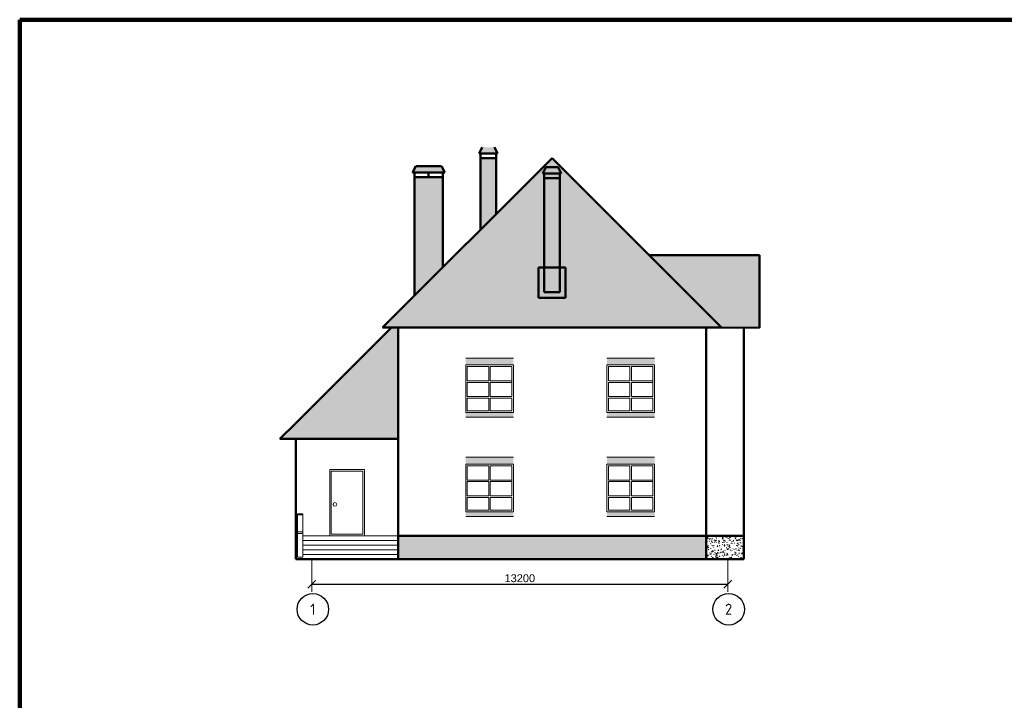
# Model space of a CAD drawing. Header units: millimetres. Extents: x -2096172177 to 2055029645, y -728784453 to 1899906214.
# Tile 50 of 109: x 1762583 to 1793824, y 950265 to 971872. Entities that reach past the tile are written whole.
import ezdxf
from ezdxf.enums import TextEntityAlignment as Align

# ---------------------------------------------------------------- set-up
doc = ezdxf.new("R2010")
doc.units = ezdxf.units.MM
doc.linetypes.add('DASHDOT_axis', pattern=[24, 20, -1.5, 1, -1.5])
for name, color, linetype, lineweight in [('Лестница и ступ', 100, 'Continuous', 18), ('линии', 3, 'Continuous', 20), ('Наружные стены', 1, 'Continuous', 50), ('Оси', 40, 'Continuous', 18), ('Рамка', 2, 'Continuous', 100), ('Уровни пола', 240, 'Continuous', 50), ('Штриховки', 212, 'Continuous', 25)]:
    doc.layers.add(name, color=color, linetype=linetype, lineweight=lineweight)
doc.styles.add('GOST-2.304_Type-B', font='GOST Common.ttf')
doc.styles.add('стиль для стен', font='arial.ttf')
doc.dimstyles.new('размеры плит', dxfattribs={"dimtxt": 2.5, "dimasz": 2.5, "dimexe": 1.25, "dimexo": 0.625, "dimtad": 1, "dimtxsty": 'стиль для стен', "dimblk": 'ARCHTICK', "dimcen": 2.5, "dimse1": 1, "dimse2": 1, "dimclrt": 3, "dimadec": 0, "dimazin": 0, "dimtfac": 1, "dimtmove": 0, "dimatfit": 3, "dimldrblk": 'CLOSEDBLANK', "dimfxl": 0, "dimarcsym": 0})
pattern_1 = [(331.6993, (135, 44), (400.00005757, -199.99943377), [29.5296, -2923.4334]), (323.9727, (155, 53), (1400.0000374, -999.99716957), [27.203, -2693.0886]), (84.8572, (0, 4), (1600.0110556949, 17800.0000799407), [196.7922, -19884.0456]), (46.8476, (24, 14), (2800.00097714, 2999.999945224), [21.9318, -4364.4114]), (90, (18, 0), (-200, 1e-14), [4, -196]), (59.0362, (18, 4), (200.00037567, 400.0001299), [11.662, -1154.529]), (63.4349, (0, 4), (0.00026, 199.9999126), [15.6524, -431.5614]), (49.899, (7, 18), (1000.00343812, 1200.000019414), [24.8394, -4943.0642]), (0, (0, 4), (0, 200), [18, -182]), (16.2602, (65, 44), (3400.000082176, 999.999720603), [25, -4974.9998]), (20.556, (45, 53), (999.99999438, 399.99905884), [34.176, -1674.6242]), (7.4314, (77, 65), (2999.99995095, 399.9995566), [23.1948, -4615.7704]), (36.0273, (23, 37), (799.99998864, 599.99854119), [27.203, -2693.0886]), (28.3007, (39, 30), (2199.99988569, 1199.99727138), [29.5296, -2923.4334]), (352.5686, (100, 68), (1599.99993232, -199.99977732), [23.1948, -4615.7704]), (339.444, (123, 65), (599.99996506, -199.9994856), [34.176, -1674.6242]), (343.7398, (111, 51), (1400.00003287, -399.999884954), [25, -4974.9998]), (0, (89, 51), (0, 200), [22, -178]), (275.1429, (182.36, 200), (200.00529586, -2200.0000152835), [196.7922, -19884.0486]), (0, (182, 4), (0, 200), [18, -182]), (310.101, (177, 37), (2200.00711284, -2600.000064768), [24.8394, -4943.0642]), (296.5651, (193, 18), (200.0001724, -200.0001), [15.6524, -431.5614]), (300.9638, (176, 14), (400.0007025, -599.99994745), [11.662, -1154.529]), (90, (182, 0), (-200, 1e-14), [4, -196]), (313.1524, (161, 30), (200.00011609, -200.000071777), [21.9318, -4364.4114])]
pattern_2 = [(0, (360, 240), (220, 380), [20, -335, 15, -145, 30, -355]), (10, (265, 445), (134.46023, 475.57381), [35, -85, 45, -265, 25, -330]), (20, (215, 285), (222.45159, 368.293756), [40, -275, 35, -205, 25, -160]), (30, (360, 255), (-36.61543, 423.41978), [25, -165, 20, -245, 15, -325]), (40, (220, 365), (56.393196, 360.61726), [20, -220, 15, -140, 40, -255]), (50, (295, 185), (-133.74644, 392.889157), [10, -185, 25, -305, 30, -155]), (60, (310, 220), (-165.788383, 372.846097), [25, -205, 10, -240, 20, -185]), (70, (255, 160), (-183.153784, 359.311413), [15, -95, 30, -160, 20, -220]), (80, (280, 455), (-347.60891, 274.53242), [35, -220, 15, -260, 30, -245]), (90, (310, 240), (-440, 185), [30, -155, 20, -305, 10, -310]), (100, (230, 395), (-413.285765, 241.90882), [35, -195, 30, -160, 35, -365]), (110, (195, 110), (-400.733903, 136.151897), [40, -130, 20, -265, 30, -290]), (120, (60, 170), (-477.74991, 47.48711), [25, -335, 30, -155, 35, -205]), (130, (170, 60), (-465.17961, 118.776802), [15, -110, 20, -215, 40, -280]), (140, (20, 460), (-367.66142, -57.00948), [30, -180, 35, -155, 20, -210]), (150, (435, 30), (-341.374954, -201.278764), [20, -140, 40, -310, 35, -285]), (160, (105, 310), (-396.50179, -270.71448), [30, -210, 25, -190, 20, -305]), (170, (135, 190), (-359.406745, -281.87194), [45, -165, 30, -225, 40, -220])]

# ---------------------------------------------------------------- blocks, each defined once
blk = doc.blocks.new('_ArchTick')
at = {"color": 0, "linetype": 'ByBlock', "const_width": 0.15}
blk.add_lwpolyline([(-0.5, -0.5), (0.5, 0.5)], dxfattribs=at)
blk = doc.blocks.new('*D1340')
at = {"layer": 'Defpoints', "color": 0, "transparency": 16777216}
for p in [(1771851, 954223), (1785050, 954223), (1785050, 953948)]:
    blk.add_point(p, dxfattribs=at)
at = {"layer": 'Оси', "color": 0, "lineweight": -2, "transparency": 16777216}
blk.add_line((1771851, 953948), (1785050, 953948), dxfattribs=at)
at = {"layer": 'Оси', "color": 0, "lineweight": -2, "transparency": 16777216, "xscale": 250, "yscale": 250, "zscale": 250, "rotation": 180}
blk.add_blockref('_ArchTick', (1771851, 953948), dxfattribs=at)
at = {"layer": 'Оси', "color": 0, "lineweight": -2, "transparency": 16777216, "xscale": 250, "yscale": 250, "zscale": 250}
blk.add_blockref('_ArchTick', (1785050, 953948), dxfattribs=at)
at = {"layer": 'Оси', "color": 3, "transparency": 16777216, "insert": (1778451, 954139), "char_height": 250, "attachment_point": 5, "style": 'стиль для стен'}
blk.add_mtext('13200', dxfattribs=at)
blk = doc.blocks.new('_ClosedBlank')
at = {"color": 0, "linetype": 'ByBlock', "lineweight": -2}
for p, q in [((-1, 0), (0, 0)), ((0, 0), (-1, 0)), ((-1, 0), (-1, 0))]:
    blk.add_line(p, q, dxfattribs=at)

msp = doc.modelspace()

# ---------------------------------------------------------------- hatches: boundary and pattern name
at = {"layer": 'линии'}
h = msp.add_hatch(color=254, dxfattribs=at)
h.dxf.hatch_style = 1
h.paths.add_polyline_path([(1778245.877, 961131.357), (1776735.877, 961131.357), (1776735.88, 960911.357), (1778245.88, 960911.357)])
h.paths.add_polyline_path([(1778245.9, 959401.357), (1776735.9, 959401.357), (1776735.902, 959251.357), (1778245.902, 959251.376)])
h = msp.add_hatch(color=254, dxfattribs=at)
h.dxf.hatch_style = 1
h.paths.add_polyline_path([(1782725.254, 961131.415), (1781215.254, 961131.415), (1781215.257, 960911.415), (1782725.257, 960911.415)])
h.paths.add_polyline_path([(1782725.276, 959401.415), (1781215.276, 959401.415), (1781215.278, 959251.415), (1782725.278, 959251.434)])
h = msp.add_hatch(color=254, dxfattribs=at)
h.dxf.hatch_style = 1
h.paths.add_polyline_path([(1778245.877, 957981.338), (1776735.877, 957981.338), (1776735.88, 957761.338), (1778245.88, 957761.338)])
h.paths.add_polyline_path([(1778245.9, 956251.338), (1776735.9, 956251.338), (1776735.902, 956101.338), (1778245.902, 956101.357)])
h = msp.add_hatch(color=254, dxfattribs=at)
h.dxf.hatch_style = 1
h.paths.add_polyline_path([(1782725.295, 957981.376), (1781215.295, 957981.376), (1781215.297, 957761.376), (1782725.297, 957761.376)])
h.paths.add_polyline_path([(1782725.317, 956251.376), (1781215.317, 956251.376), (1781215.319, 956101.376), (1782725.319, 956101.396)])
at = {"layer": 'Уровни пола'}
h = msp.add_hatch(color=256, dxfattribs=at)
h.dxf.hatch_style = 1
h.paths.add_polyline_path([(1777645.686, 967821.634), (1777260.106, 967821.636), (1777160.106, 967621.53), (1777745.673, 967621.53)])
h = msp.add_hatch(color=256, dxfattribs=at)
h.dxf.hatch_style = 1
h.paths.add_polyline_path([(1775970.716, 967221.634), (1775148.869, 967221.636), (1775048.869, 967021.53), (1776070.703, 967021.53)])
h = msp.add_hatch(color=256, dxfattribs=at)
h.dxf.hatch_style = 1
h.paths.add_polyline_path([(1777201.581, 965198.666), (1777701.581, 965697.53), (1777701.581, 967471.53), (1777201.581, 967471.53)])
h = msp.add_hatch(color=256, dxfattribs=at)
h.dxf.hatch_style = 1
h.paths.add_polyline_path([(1779665.649, 967190.823), (1779280.07, 967190.825), (1779180.07, 966990.719), (1779765.636, 966990.719)])
h = msp.add_hatch(color=256, dxfattribs=at)
h.dxf.hatch_style = 1
h.paths.add_polyline_path([(1775106.581, 963108.425), (1776006.581, 964006.38), (1776006.581, 966871.53), (1775106.581, 966871.53)])
h = msp.add_hatch(color=256, dxfattribs=at)
h.dxf.hatch_style = 1
h.paths.add_polyline_path([(1779721.545, 966840.719), (1779221.545, 966840.719), (1779221.545, 963221.268), (1779721.545, 963221.268)])
h = msp.add_hatch(color=256, dxfattribs=at)
h.dxf.hatch_style = 1
h.paths.add_polyline_path([(1779221.545, 964009.501), (1779047.873, 964009.501), (1779047.873, 963676.888), (1779047.873, 963038.07), (1779900.116, 963038.07), (1779900.116, 964009.501), (1779721.545, 964009.501), (1779721.545, 963221.265), (1779221.545, 963221.265)])
at = {"layer": 'Штриховки', "lineweight": 20}
h = msp.add_hatch(dxfattribs=at)
h.set_pattern_fill('TILE3', color=256, scale=2, pattern_type=2)
h.set_pattern_definition(pattern_1)
h.paths.add_polyline_path([(1779479.619, 967471.53), (1774096.581, 962100.719), (1774596.456, 962100.719), (1784359.051, 962100.719), (1784850.431, 962100.719)])
h = msp.add_hatch(dxfattribs=at)
h.set_pattern_fill('TILE3', color=256, scale=2, pattern_type=2)
h.set_pattern_definition([(331.6993, (1.35, 0.44), (4.000000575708, -1.9999943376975), [0.295296, -29.234334]), (323.9727, (1.55, 0.53), (14.000000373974, -9.999971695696), [0.27203, -26.930886]), (84.8572, (0, 0.04), (16.00011055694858, 178.0000007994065), [1.967922, -198.840456]), (46.8476, (0.24, 0.14), (28.000009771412, 29.9999994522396), [0.219318, -43.644114]), (90, (0.18, 0), (-2, 1e-16), [0.04, -1.96]), (59.0362, (0.18, 0.04), (2.0000037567, 4.000001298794), [0.11662, -11.54529]), (63.4349, (0, 0.04), (2.59867e-06, 1.9999991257), [0.156524, -4.315614]), (49.899, (0.07, 0.18), (10.000034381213, 12.000000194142), [0.248394, -49.430642]), (0, (0, 0.04), (0, 2), [0.18, -1.82]), (16.2602, (0.65, 0.44), (34.0000008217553, 9.9999972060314), [0.25, -49.749998]), (20.556, (0.45, 0.53), (9.999999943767, 3.999990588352), [0.34176, -16.746242]), (7.4314, (0.77, 0.65), (29.9999995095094, 3.9999955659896), [0.231948, -46.157704]), (36.0273, (0.23, 0.37), (7.999999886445, 5.999985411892), [0.27203, -26.930886]), (28.3007, (0.39, 0.3), (21.999998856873, 11.999972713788), [0.295296, -29.234334]), (352.5686, (1, 0.68), (15.999999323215, -1.999997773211), [0.231948, -46.157704]), (339.444, (1.23, 0.65), (5.999999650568, -1.99999485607), [0.34176, -16.746242]), (343.7398, (1.11, 0.51), (14.000000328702, -3.9999988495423), [0.25, -49.749998]), (0, (0.89, 0.51), (0, 2), [0.22, -1.78]), (275.1429, (1.8236, 2), (2.00005295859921, -22.0000001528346), [1.967922, -198.840486]), (0, (1.82, 0.04), (0, 2), [0.18, -1.82]), (310.101, (1.77, 0.37), (22.0000711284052, -26.0000006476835), [0.248394, -49.430642]), (296.5651, (1.93, 0.18), (2.00000172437, -2.00000099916), [0.156524, -4.315614]), (300.9638, (1.76, 0.14), (4.000007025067, -5.999999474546), [0.11662, -11.54529]), (90, (1.82, 0), (-2, 1e-16), [0.04, -1.96]), (313.1524, (1.61, 0.3), (2.000001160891, -2.0000007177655), [0.219318, -43.644114])])
h.paths.add_polyline_path([(1786060.138, 964400.719), (1782550.431, 964400.719), (1784850.431, 962100.719), (1784859.051, 962100.719), (1786060.138, 962093.972)])
h = msp.add_hatch(dxfattribs=at)
h.set_pattern_fill('TILE3', color=256, scale=2, pattern_type=2)
h.set_pattern_definition(pattern_1)
h.paths.add_polyline_path([(1771341.456, 959066.376), (1770841.456, 958566.376), (1774596.456, 958566.376), (1774596.456, 962321.376)])
at = {"layer": 'Штриховки', "lineweight": 18}
h = msp.add_hatch(dxfattribs=at)
h.set_pattern_fill('TEXTURE', color=5, scale=5, pattern_type=2)
h.set_pattern_definition(pattern_2)
h.paths.add_polyline_path([(1774596.456, 955491.376), (1774596.456, 954741.376), (1784361.781, 954741.376), (1784361.502, 955491.502)])
h = msp.add_hatch(dxfattribs=at)
h.set_pattern_fill('TEXTURE', color=5, scale=5, pattern_type=2)
h.set_pattern_definition(pattern_2)
h.paths.add_polyline_path([(1785560.229, 954741.376), (1785560.395, 955491.518), (1784361.502, 955491.502), (1784361.781, 954741.376)])

# ---------------------------------------------------------------- linework, layer by layer
for centre in [(1771884.433, 953155.015), (1785076.547, 953155.015)]:
    msp.add_circle(centre, 500)
at = {"layer": 'Лестница и ступ'}
msp.add_line((1771395.794, 956148.702), (1771567.504, 956148.702), dxfattribs=at)
msp.add_lwpolyline([(1771395.794, 954807.259), (1771567.504, 954807.259), (1771567.504, 956185.626), (1771395.794, 956185.626)], close=True, dxfattribs=at)
at = {"layer": 'линии'}
for p, q in [((1776735.9, 961131.357), (1778245.9, 961131.357)), ((1781215.276, 961131.415), (1782725.276, 961131.415)), ((1776785.881, 960861.357), (1777465.881, 960861.357)), ((1776785.881, 960861.357), (1776785.89, 960408.057)), ((1777465.881, 960861.357), (1777465.89, 960408.057)), ((1777515.881, 960861.357), (1778195.881, 960861.357)), ((1777515.881, 960861.357), (1777515.89, 960408.057)), ((1778195.881, 960861.357), (1778195.9, 959904.757)), ((1781265.258, 960861.415), (1781945.258, 960861.415)), ((1781265.258, 960861.415), (1781265.266, 960408.115)), ((1781945.258, 960861.415), (1781945.266, 960408.115)), ((1781995.258, 960861.415), (1782675.258, 960861.415)), ((1781995.258, 960861.415), (1781995.266, 960408.115)), ((1782675.258, 960861.415), (1782675.276, 959904.815)), ((1776785.89, 960408.057), (1777465.89, 960408.057)), ((1776785.891, 960358.057), (1777465.891, 960358.057)), ((1776785.891, 960358.057), (1776785.9, 959904.757)), ((1777465.891, 960358.057), (1777465.9, 959904.757)), ((1777515.89, 960408.057), (1778195.89, 960408.057)), ((1777515.891, 960358.057), (1778195.891, 960358.057)), ((1777515.891, 960358.057), (1777515.9, 959904.757)), ((1781265.266, 960408.115), (1781945.266, 960408.115)), ((1781265.267, 960358.115), (1781945.267, 960358.115)), ((1781265.267, 960358.115), (1781265.276, 959904.815)), ((1781945.267, 960358.115), (1781945.276, 959904.815)), ((1781995.266, 960408.115), (1782675.266, 960408.115)), ((1781995.267, 960358.115), (1782675.267, 960358.115)), ((1781995.267, 960358.115), (1781995.276, 959904.815)), ((1776785.9, 959904.757), (1777465.9, 959904.757)), ((1776785.901, 959854.757), (1777465.901, 959854.757)), ((1776785.901, 959854.757), (1776785.909, 959451.367)), ((1777465.901, 959854.757), (1777465.909, 959451.367)), ((1777515.9, 959904.757), (1778195.9, 959904.757)), ((1777515.901, 959854.757), (1778195.901, 959854.757)), ((1777515.901, 959854.757), (1777515.909, 959451.367)), ((1778195.901, 959854.757), (1778195.909, 959451.367)), ((1781265.276, 959904.815), (1781945.276, 959904.815)), ((1781265.277, 959854.815), (1781945.277, 959854.815)), ((1781265.277, 959854.815), (1781265.285, 959451.425)), ((1781945.277, 959854.815), (1781945.285, 959451.425)), ((1781995.276, 959904.815), (1782675.276, 959904.815)), ((1781995.277, 959854.815), (1782675.277, 959854.815)), ((1781995.277, 959854.815), (1781995.285, 959451.425)), ((1782675.277, 959854.815), (1782675.285, 959451.425)), ((1776735.91, 959401.357), (1778245.91, 959401.376)), ((1776785.909, 959451.367), (1777465.909, 959451.367)), ((1777515.909, 959451.367), (1778195.909, 959451.367)), ((1781215.286, 959401.415), (1782725.286, 959401.434)), ((1781265.285, 959451.425), (1781945.285, 959451.425)), ((1781995.285, 959451.425), (1782675.285, 959451.425)), ((1776735.91, 959251.357), (1778245.91, 959251.376)), ((1781215.286, 959251.415), (1782725.286, 959251.434)), ((1771341.456, 958566.376), (1771341.456, 955491.376)), ((1774596.456, 958566.376), (1774596.456, 955491.376)), ((1776735.9, 957981.338), (1778245.9, 957981.338)), ((1781215.317, 957981.376), (1782725.317, 957981.376)), ((1772418.956, 957591.376), (1773518.956, 957591.376)), ((1772418.956, 957591.376), (1772418.956, 955491.376)), ((1772468.956, 957541.376), (1772468.956, 955541.376)), ((1772468.956, 957541.376), (1773468.956, 957541.376)), ((1773468.956, 957541.376), (1773468.956, 955541.376)), ((1773518.956, 957591.376), (1773518.956, 955491.376)), ((1776785.881, 957711.338), (1777465.881, 957711.338)), ((1776785.881, 957711.338), (1776785.89, 957258.038)), ((1777465.881, 957711.338), (1777465.89, 957258.038)), ((1777515.881, 957711.338), (1778195.881, 957711.338)), ((1777515.881, 957711.338), (1777515.89, 957258.038)), ((1778195.881, 957711.338), (1778195.9, 956754.738)), ((1781215.297, 957711.376), (1781215.317, 957711.376)), ((1781265.298, 957711.376), (1781265.307, 957258.076)), ((1781265.298, 957711.376), (1781945.298, 957711.376)), ((1781945.298, 957711.376), (1781945.307, 957258.076)), ((1781995.298, 957711.376), (1781995.307, 957258.076)), ((1781995.298, 957711.376), (1782675.298, 957711.376)), ((1782675.298, 957711.376), (1782675.317, 956754.776)), ((1776785.89, 957258.038), (1777465.89, 957258.038)), ((1777515.89, 957258.038), (1778195.89, 957258.038)), ((1781215.297, 957258.076), (1781215.317, 957258.076)), ((1781265.307, 957258.076), (1781945.307, 957258.076)), ((1781995.307, 957258.076), (1782675.307, 957258.076)), ((1782725.304, 957258.076), (1782725.297, 957258.076)), ((1776785.891, 957208.038), (1777465.891, 957208.038)), ((1776785.891, 957208.038), (1776785.9, 956754.738)), ((1777465.891, 957208.038), (1777465.9, 956754.738)), ((1777515.891, 957208.038), (1778195.891, 957208.038)), ((1777515.891, 957208.038), (1777515.9, 956754.738)), ((1781215.297, 957208.076), (1781215.317, 957208.076)), ((1781265.308, 957208.076), (1781945.308, 957208.076)), ((1781265.308, 957208.076), (1781265.317, 956754.776)), ((1781945.308, 957208.076), (1781945.317, 956754.776)), ((1781995.308, 957208.076), (1781995.317, 956754.776)), ((1781995.308, 957208.076), (1782675.308, 957208.076)), ((1782725.305, 957208.076), (1782725.297, 957208.076)), ((1776785.9, 956754.738), (1777465.9, 956754.738)), ((1776785.901, 956704.738), (1777465.901, 956704.738)), ((1776785.901, 956704.738), (1776785.909, 956301.347)), ((1777465.901, 956704.738), (1777465.909, 956301.347)), ((1777515.9, 956754.738), (1778195.9, 956754.738)), ((1777515.901, 956704.738), (1778195.901, 956704.738)), ((1777515.901, 956704.738), (1777515.909, 956301.347)), ((1778195.901, 956704.738), (1778195.909, 956301.347)), ((1781215.297, 956754.776), (1781215.317, 956754.776)), ((1781215.297, 956704.776), (1781215.317, 956704.776)), ((1781265.317, 956754.776), (1781945.317, 956754.776)), ((1781265.318, 956704.776), (1781945.318, 956704.776)), ((1781265.318, 956704.776), (1781265.326, 956301.386)), ((1781945.318, 956704.776), (1781945.326, 956301.386)), ((1781995.317, 956754.776), (1782675.317, 956754.776)), ((1781995.318, 956704.776), (1781995.326, 956301.386)), ((1781995.318, 956704.776), (1782675.318, 956704.776)), ((1782675.318, 956704.776), (1782675.326, 956301.386)), ((1782725.31, 956754.776), (1782725.297, 956754.776)), ((1782725.311, 956704.776), (1782725.297, 956704.776)), ((1776785.909, 956301.347), (1777465.909, 956301.347)), ((1777515.909, 956301.347), (1778195.909, 956301.347)), ((1781215.303, 956301.386), (1781215.316, 956301.386)), ((1781265.326, 956301.386), (1781945.326, 956301.386)), ((1781995.326, 956301.386), (1782675.326, 956301.386)), ((1782725.316, 956301.386), (1782725.303, 956301.386)), ((1776735.91, 956251.338), (1778245.91, 956251.357)), ((1776735.91, 956101.338), (1778245.91, 956101.357)), ((1781215.327, 956251.376), (1782725.327, 956251.396)), ((1781215.327, 956101.376), (1782725.327, 956101.396)), ((1771341.456, 955491.376), (1771395.794, 955491.376)), ((1771341.456, 955491.376), (1771341.456, 954741.376)), ((1771341.456, 955491.376), (1771395.794, 955491.376)), ((1771341.456, 955341.376), (1771395.794, 955341.376)), ((1771395.794, 955613.672), (1771567.504, 955613.672)), ((1771395.794, 955563.672), (1771567.504, 955563.672)), ((1771567.504, 955491.376), (1774596.456, 955491.376)), ((1771567.504, 955341.376), (1774596.456, 955341.376)), ((1772468.956, 955541.376), (1773468.956, 955541.376)), ((1774596.456, 955491.376), (1774596.456, 954741.376)), ((1771341.456, 955191.376), (1771395.794, 955191.376)), ((1771341.456, 955041.376), (1771395.794, 955041.376)), ((1771567.504, 955191.376), (1774596.456, 955191.376)), ((1771567.504, 955041.376), (1774596.456, 955041.376)), ((1771341.456, 954891.376), (1771395.794, 954891.376)), ((1771341.456, 954741.376), (1774596.456, 954741.376)), ((1771567.504, 954891.376), (1774596.456, 954891.376))]:
    msp.add_line(p, q, dxfattribs=at)
for points in [[(1776735.9, 959401.357), (1778245.9, 959401.357), (1778245.9, 960911.357), (1776735.9, 960911.357)], [(1781215.276, 959401.415), (1782725.276, 959401.415), (1782725.276, 960911.415), (1781215.276, 960911.415)], [(1776735.9, 956251.338), (1778245.9, 956251.338), (1778245.9, 957761.338), (1776735.9, 957761.338)], [(1781215.317, 956251.376), (1782725.317, 956251.376), (1782725.317, 957761.376), (1781215.317, 957761.376)]]:
    msp.add_lwpolyline(points, close=True, dxfattribs=at)
msp.add_circle((1772583.29, 956482.52), 57.368, dxfattribs=at)
at = {"layer": 'Наружные стены'}
for p, q in [((1779479.619, 967471.53), (1774096.581, 962100.719)), ((1774596.456, 962100.719), (1784359.051, 962100.719)), ((1784359.051, 962100.719), (1784361.781, 954741.376)), ((1785561.853, 962096.771), (1785560.229, 954741.376)), ((1771341.456, 954741.376), (1771341.456, 958566.376)), ((1774596.456, 958566.376), (1774596.456, 954741.376)), ((1774596.456, 955491.376), (1785560.219, 955491.518)), ((1785560.229, 954741.376), (1771341.456, 954741.376))]:
    msp.add_line(p, q, dxfattribs=at)
at = {"layer": 'Оси'}
for p, q in [((1771851.456, 954298.964), (1771851.456, 954741.376)), ((1771851.456, 953705.597), (1771851.456, 954741.376)), ((1785050.089, 953705.597), (1785050.089, 954741.376))]:
    msp.add_line(p, q, dxfattribs=at)
at = {"layer": 'Рамка'}
for p, q in [((1762583.109, 971872.164), (1877954.242, 971872.164)), ((1762583.109, 889346.663), (1762583.109, 971872.164))]:
    msp.add_line(p, q, dxfattribs=at)
at = {"layer": 'Уровни пола'}
for p, q in [((1777160.106, 967621.53), (1777260.106, 967821.636)), ((1777745.673, 967621.53), (1777160.106, 967621.53)), ((1777201.581, 967471.53), (1777201.581, 967621.53)), ((1777645.686, 967821.634), (1777745.673, 967621.53)), ((1777701.581, 967471.53), (1777701.581, 967621.53)), ((1775048.869, 967021.53), (1775148.869, 967221.636)), ((1775148.869, 967221.636), (1775970.716, 967221.634)), ((1775970.716, 967221.634), (1776070.703, 967021.53)), ((1777201.581, 965198.666), (1777201.581, 967471.53)), ((1777201.581, 967471.53), (1777701.581, 967471.53)), ((1777701.581, 965697.53), (1777701.581, 967471.53)), ((1776070.703, 967021.53), (1775048.869, 967021.53)), ((1775106.581, 966871.53), (1775106.581, 967021.53)), ((1775556.581, 966871.53), (1775556.581, 967021.53)), ((1776006.581, 966871.53), (1776006.581, 967021.53)), ((1779180.07, 966990.719), (1779280.07, 967190.825)), ((1779765.636, 966990.719), (1779180.07, 966990.719)), ((1779221.545, 966840.719), (1779221.545, 966990.719)), ((1779280.07, 967190.825), (1779665.649, 967190.823)), ((1779665.649, 967190.823), (1779765.636, 966990.719)), ((1779721.545, 966840.719), (1779721.545, 966990.719)), ((1775106.581, 963108.425), (1775106.581, 966871.53)), ((1775106.581, 966871.53), (1776006.581, 966871.53)), ((1776006.581, 964006.38), (1776006.581, 966871.53)), ((1779221.545, 963221.265), (1779221.545, 966840.719)), ((1779221.545, 966840.719), (1779721.545, 966840.719)), ((1779721.545, 963221.265), (1779721.545, 966840.719)), ((1782550.431, 964400.719), (1786060.138, 964400.719)), ((1786060.138, 962093.972), (1786060.138, 964400.719)), ((1779047.873, 963676.888), (1779047.873, 964009.501)), ((1779047.873, 964009.501), (1779900.116, 964009.501)), ((1779900.116, 963038.07), (1779900.116, 964009.501)), ((1779047.873, 963038.07), (1779047.873, 963676.888)), ((1779221.545, 963221.265), (1779721.545, 963221.265)), ((1779047.873, 963038.07), (1779900.116, 963038.07)), ((1784859.051, 962100.719), (1786060.138, 962093.972))]:
    msp.add_line(p, q, dxfattribs=at)
at = {"layer": 'Уровни пола', "color": 1}
for p, q in [((1779479.619, 967471.53), (1784850.431, 962100.719)), ((1771341.456, 959066.376), (1774375.798, 962100.719)), ((1774596.456, 962100.719), (1774096.456, 962100.719)), ((1774596.456, 962100.719), (1774596.456, 958566.376)), ((1784859.051, 962100.719), (1784359.051, 962100.719)), ((1771341.456, 959066.376), (1770841.456, 958566.376)), ((1770841.456, 958566.376), (1774596.456, 958566.376))]:
    msp.add_line(p, q, dxfattribs=at)

# ---------------------------------------------------------------- texts
at = {"linetype": 'DASHDOT_axis', "style": 'GOST-2.304_Type-B'}
for s, p in [('1', (1771884.433, 953155.015)), ('2', (1785076.547, 953155.015))]:
    msp.add_text(s, height=350, dxfattribs=at).set_placement(p, align=Align.MIDDLE_CENTER)

# ---------------------------------------------------------------- dimensions: what is measured, and where the dimension line sits
at = {"layer": 'Оси'}
dim = msp.add_linear_dim(base=(1785050.089, 953948.285), p1=(1771851.456, 954223.487), p2=(1785050.089, 954223.487), text='13200', dimstyle='размеры плит', dxfattribs=at)
dim.commit()
dim.dimension.update_dxf_attribs({"geometry": '*D1340', "text_midpoint": (1778450.772, 954138.514)})

doc.saveas('drawing.dxf')
